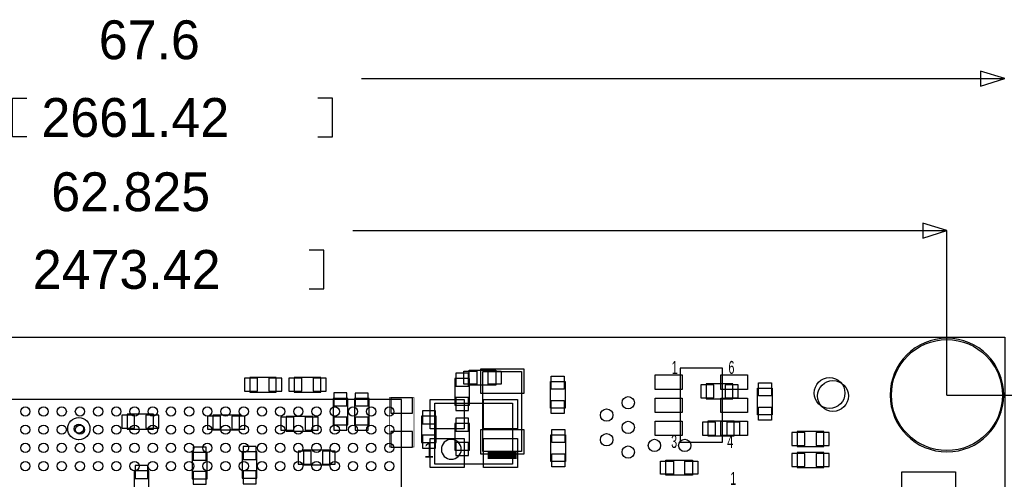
# Model space of a CAD drawing. Extents: x -7.9 to 90.7, y 0 to 54.5.
# Tile 8 of 9: x 27 to 67.6, y 32.7 to 51.7. Entities that reach past the tile are written whole.
import ezdxf

# ---------------------------------------------------------------- set-up
doc = ezdxf.new("R2010")
doc.units = 0
for name, color, linetype in [('BG_DIMENSION', 2, 'CONTINUOUS'), ('BG_OUTLINE', 80, 'CONTINUOUS'), ('PG_ASSEMBLY_BOTTOM', 191, 'CONTINUOUS'), ('PG_ASSEMBLY_TOP', 151, 'CONTINUOUS'), ('PIN_BOTTOM', 211, 'CONTINUOUS'), ('PIN_TOP', 150, 'CONTINUOUS')]:
    doc.layers.add(name, color=color, linetype=linetype)

msp = doc.modelspace()

# ---------------------------------------------------------------- linework, layer by layer
at = {"layer": 'BG_DIMENSION'}
for points in [[(66.60007, 48.93818), (67.600068, 49.2506), (66.60007, 49.56302), (66.60007, 48.93818)], [(41.09085, 49.2506), (67.600068, 49.2506)], [(27.305, 46.8503), (26.7081, 46.8503), (26.7081, 48.4505), (27.305, 48.4505)], [(39.2938, 46.8503), (39.8907, 46.8503), (39.8907, 48.4505), (39.2938, 48.4505)], [(64.21247, 42.67708), (65.212468, 42.9895), (64.21247, 43.30192), (64.21247, 42.67708)], [(40.73525, 42.9895), (65.212468, 42.9895)], [(65.212468, 36.212272), (65.212468, 42.9895)], [(38.9382, 40.5892), (39.5351, 40.5892), (39.5351, 42.1894), (38.9382, 42.1894)], [(65.212468, 36.212272), (82.0547, 36.212272)], [(65.212468, 36.212272), (73.5203, 36.212272)]]:
    msp.add_lwpolyline(points, dxfattribs=at)
at = {"layer": 'BG_OUTLINE'}
msp.add_lwpolyline([(67.600068, 0), (25.299924, 0), (25.299924, 3.75412, 0.414116), (24.800052, 4.253992, 0.414221), (24.299926, 3.75412), (24.299926, 0), (0, 0), (0, 17.999964, 0.41415), (1.999996, 19.99996, 0.414214), (0, 21.999956), (0, 38.599872), (67.600068, 38.599872), (67.600068, 21.999956, 1.000034), (67.600068, 17.999964)], format="xyb", close=True, dxfattribs=at)
at = {"layer": 'PG_ASSEMBLY_BOTTOM'}
for points in [[(36.4871, 36.331144), (37.5793, 36.331144), (37.5793, 36.940744), (36.4871, 36.940744), (36.4871, 36.331144)], [(39.4081, 36.940744), (38.3159, 36.940744), (38.3159, 36.331144), (39.4081, 36.331144), (39.4081, 36.940744)], [(45.5422, 35.8013), (45.5422, 36.8935), (44.9326, 36.8935), (44.9326, 35.8013), (45.5422, 35.8013)], [(56.388508, 36.668964), (55.296308, 36.668964), (55.296308, 36.059364), (56.388508, 36.059364), (56.388508, 36.668964)], [(40.526462, 34.985706), (40.526462, 36.077906), (39.916862, 36.077906), (39.916862, 34.985706), (40.526462, 34.985706)], [(41.405556, 34.983674), (41.405556, 36.075874), (40.795956, 36.075874), (40.795956, 34.983674), (41.405556, 34.983674)], [(32.521144, 35.42284), (31.428944, 35.42284), (31.428944, 34.81324), (32.521144, 34.81324), (32.521144, 35.42284)], [(34.966656, 34.775648), (36.058856, 34.775648), (36.058856, 35.385248), (34.966656, 35.385248), (34.966656, 34.775648)], [(37.989256, 34.724848), (39.081456, 34.724848), (39.081456, 35.334448), (37.989256, 35.334448), (37.989256, 34.724848)], [(44.1706, 34.2519), (44.1706, 35.3441), (43.561, 35.3441), (43.561, 34.2519), (44.1706, 34.2519)], [(44.9326, 35.0393), (44.9326, 33.9471), (45.5422, 33.9471), (45.5422, 35.0393), (44.9326, 35.0393)], [(55.3593, 34.527744), (56.4515, 34.527744), (56.4515, 35.137344), (55.3593, 35.137344), (55.3593, 34.527744)], [(60.1345, 34.705544), (59.0423, 34.705544), (59.0423, 34.095944), (60.1345, 34.095944), (60.1345, 34.705544)], [(34.725356, 32.756348), (34.725356, 33.848548), (34.115756, 33.848548), (34.115756, 32.756348), (34.725356, 32.756348)], [(36.782756, 32.781748), (36.782756, 33.873948), (36.173156, 33.873948), (36.173156, 32.781748), (36.782756, 32.781748)], [(39.7891, 33.943544), (38.6969, 33.943544), (38.6969, 33.333944), (39.7891, 33.333944), (39.7891, 33.943544)], [(60.1345, 33.841944), (59.0423, 33.841944), (59.0423, 33.232344), (60.1345, 33.232344), (60.1345, 33.841944)], [(31.718504, 33.089088), (31.718504, 31.996888), (32.328104, 31.996888), (32.328104, 33.089088), (31.718504, 33.089088)]]:
    msp.add_lwpolyline(points, dxfattribs=at)
msp.add_lwpolyline([(46.088554, 33.8836), (46.088554, 37.1856), (47.688754, 37.1856), (47.688754, 33.8836)], close=True, dxfattribs=at)
for points, const_width in [([(42.2402, 36.102544), (42.2402, 34.070544), (43.2562, 34.070544), (43.2562, 36.102544), (42.2402, 36.102544)], 0.0254), ([(47.48784, 33.73374), (46.289214, 33.73374)], 0.29972)]:
    msp.add_lwpolyline(points, dxfattribs=dict(at, const_width=const_width))
msp.add_lwpolyline([(29.442156, 34.369248, -1), (29.442156, 35.283648, -1), (29.442156, 34.369248), (29.416756, 34.369248)], format="xyb", dxfattribs=at)
at = {"layer": 'PG_ASSEMBLY_TOP'}
for points in [[(67.552824, 36.212272, 1), (62.872112, 36.212272, 1), (67.552824, 36.212272)], [(45.1993, 33.976056, 1), (44.380404, 33.976056, 1), (45.1993, 33.976056)]]:
    msp.add_lwpolyline(points, format="xyb", dxfattribs=at)
for points in [[(46.6217, 36.6268), (45.5295, 36.6268), (45.5295, 37.2364), (46.6217, 37.2364), (46.6217, 36.6268)], [(54.221126, 37.316664), (54.221126, 34.266632), (55.971186, 34.266632), (55.971186, 37.316664), (54.221126, 37.316664)], [(48.873156, 35.677348), (48.873156, 36.769548), (49.482756, 36.769548), (49.482756, 35.677348), (48.873156, 35.677348)], [(57.407556, 35.397948), (57.407556, 36.490148), (58.017156, 36.490148), (58.017156, 35.397948), (57.407556, 35.397948)], [(42.737532, 36.036504), (23.737316, 36.036504), (23.737316, 17.036034), (42.737532, 17.036288), (42.737532, 36.036504)], [(23.73757, 17.036542), (42.737532, 17.036542), (42.737532, 36.036504), (23.73757, 36.036504), (23.73757, 17.036542)], [(44.116752, 35.881056), (47.317152, 35.881056), (47.317152, 33.366456), (44.116752, 33.366456), (44.116752, 35.881056)], [(48.891444, 33.47974), (48.891444, 34.57194), (49.501044, 34.57194), (49.501044, 33.47974), (48.891444, 33.47974)], [(53.6321, 33.528), (54.7243, 33.528), (54.7243, 32.9184), (53.6321, 32.9184), (53.6321, 33.528)]]:
    msp.add_lwpolyline(points, dxfattribs=at)
at = {"layer": 'PIN_BOTTOM'}
for points in [[(44.9707, 36.580826), (45.5041, 36.580826), (45.5041, 37.114226), (44.9707, 37.114226)], [(45.9867, 36.28898), (47.7901, 36.28898), (47.7901, 37.27958), (45.9867, 37.27958)], [(36.266374, 36.902644), (36.266374, 36.369244), (36.799774, 36.369244), (36.799774, 36.902644)], [(37.266626, 36.902644), (37.266626, 36.369244), (37.800026, 36.369244), (37.800026, 36.902644)], [(38.628574, 36.369244), (38.628574, 36.902644), (38.095174, 36.902644), (38.095174, 36.369244)], [(39.628826, 36.369244), (39.628826, 36.902644), (39.095426, 36.902644), (39.095426, 36.369244)], [(55.608982, 36.097464), (55.608982, 36.630864), (55.075582, 36.630864), (55.075582, 36.097464)], [(56.609234, 36.097464), (56.609234, 36.630864), (56.075834, 36.630864), (56.075834, 36.097464)], [(39.954962, 35.765232), (40.488362, 35.765232), (40.488362, 36.298632), (39.954962, 36.298632)], [(40.834056, 35.7632), (41.367456, 35.7632), (41.367456, 36.2966), (40.834056, 36.2966)], [(44.9707, 35.580574), (45.5041, 35.580574), (45.5041, 36.113974), (44.9707, 36.113974)], [(42.303446, 35.467544), (43.192446, 35.467544), (43.192446, 36.102544), (42.303446, 36.102544)], [(31.741618, 34.85134), (31.741618, 35.38474), (31.208218, 35.38474), (31.208218, 34.85134)], [(32.74187, 34.85134), (32.74187, 35.38474), (32.20847, 35.38474), (32.20847, 34.85134)], [(34.74593, 35.347148), (34.74593, 34.813748), (35.27933, 34.813748), (35.27933, 35.347148)], [(35.746182, 35.347148), (35.746182, 34.813748), (36.279582, 34.813748), (36.279582, 35.347148)], [(39.954962, 34.76498), (40.488362, 34.76498), (40.488362, 35.29838), (39.954962, 35.29838)], [(43.5991, 35.031426), (44.1325, 35.031426), (44.1325, 35.564826), (43.5991, 35.564826)], [(37.76853, 35.296348), (37.76853, 34.762948), (38.30193, 34.762948), (38.30193, 35.296348)], [(38.768782, 35.296348), (38.768782, 34.762948), (39.302182, 34.762948), (39.302182, 35.296348)], [(40.834056, 34.762948), (41.367456, 34.762948), (41.367456, 35.296348), (40.834056, 35.296348)], [(45.5041, 35.260026), (44.9707, 35.260026), (44.9707, 34.726626), (45.5041, 34.726626)], [(55.138574, 35.099244), (55.138574, 34.565844), (55.671974, 34.565844), (55.671974, 35.099244)], [(56.138826, 35.099244), (56.138826, 34.565844), (56.672226, 34.565844), (56.672226, 35.099244)], [(42.303446, 34.070544), (43.192446, 34.070544), (43.192446, 34.705544), (42.303446, 34.705544)], [(43.5991, 34.031174), (44.1325, 34.031174), (44.1325, 34.564574), (43.5991, 34.564574)], [(45.9867, 33.78962), (47.7901, 33.78962), (47.7901, 34.78022), (45.9867, 34.78022)], [(59.354974, 34.134044), (59.354974, 34.667444), (58.821574, 34.667444), (58.821574, 34.134044)], [(60.355226, 34.134044), (60.355226, 34.667444), (59.821826, 34.667444), (59.821826, 34.134044)], [(36.211256, 33.561274), (36.744656, 33.561274), (36.744656, 34.094674), (36.211256, 34.094674)], [(45.5041, 34.259774), (44.9707, 34.259774), (44.9707, 33.726374), (45.5041, 33.726374)], [(34.153856, 33.535874), (34.687256, 33.535874), (34.687256, 34.069274), (34.153856, 34.069274)], [(39.009574, 33.372044), (39.009574, 33.905444), (38.476174, 33.905444), (38.476174, 33.372044)], [(40.009826, 33.372044), (40.009826, 33.905444), (39.476426, 33.905444), (39.476426, 33.372044)], [(59.354974, 33.270444), (59.354974, 33.803844), (58.821574, 33.803844), (58.821574, 33.270444)], [(60.355226, 33.270444), (60.355226, 33.803844), (59.821826, 33.803844), (59.821826, 33.270444)], [(32.290004, 33.309814), (31.756604, 33.309814), (31.756604, 32.776414), (32.290004, 32.776414)], [(34.153856, 32.535622), (34.687256, 32.535622), (34.687256, 33.069022), (34.153856, 33.069022)], [(36.211256, 32.561022), (36.744656, 32.561022), (36.744656, 33.094422), (36.211256, 33.094422)]]:
    msp.add_lwpolyline(points, close=True, dxfattribs=at)
for centre, radius in [((65.212468, 36.212272), 2.286), ((60.516516, 36.175188), 0.635), ((29.442156, 34.826448), 0.1905), ((53.1622, 34.1376), 0.254), ((54.4068, 34.1376), 0.254)]:
    msp.add_circle(centre, radius, dxfattribs=at)
at = {"layer": 'PIN_TOP'}
for points in [[(45.842174, 37.1983), (45.842174, 36.6649), (45.308774, 36.6649), (45.308774, 37.1983)], [(46.842426, 37.1983), (46.842426, 36.6649), (46.309026, 36.6649), (46.309026, 37.1983)], [(49.444656, 36.456874), (48.911256, 36.456874), (48.911256, 36.990274), (49.444656, 36.990274)], [(53.196109, 37.041582), (54.296183, 37.041582), (54.296183, 36.441634), (53.196109, 36.441634)], [(55.896129, 37.041582), (56.996203, 37.041582), (56.996203, 36.441634), (55.896129, 36.441634)], [(57.979056, 36.177474), (57.445656, 36.177474), (57.445656, 36.710874), (57.979056, 36.710874)], [(43.916854, 34.823908), (43.916854, 36.023804), (45.316902, 36.023804), (45.316902, 34.823908)], [(46.117002, 34.823908), (46.117002, 36.023804), (47.51705, 36.023804), (47.51705, 34.823908)], [(49.444656, 35.456622), (48.911256, 35.456622), (48.911256, 35.990022), (49.444656, 35.990022)], [(53.196109, 36.091622), (54.296183, 36.091622), (54.296183, 35.491674), (53.196109, 35.491674)], [(55.896129, 36.091622), (56.996203, 36.091622), (56.996203, 35.491674), (55.896129, 35.491674)], [(57.979056, 35.177222), (57.445656, 35.177222), (57.445656, 35.710622), (57.979056, 35.710622)], [(53.196109, 35.141662), (54.296183, 35.141662), (54.296183, 34.541714), (53.196109, 34.541714)], [(55.896129, 35.141662), (56.996203, 35.141662), (56.996203, 34.541714), (55.896129, 34.541714)], [(49.462944, 34.259266), (48.929544, 34.259266), (48.929544, 34.792666), (49.462944, 34.792666)], [(43.916854, 33.223708), (43.916854, 34.423604), (45.316902, 34.423604), (45.316902, 33.223708)], [(46.117002, 33.223708), (46.117002, 34.423604), (47.51705, 34.423604), (47.51705, 33.223708)], [(49.462944, 33.259014), (48.929544, 33.259014), (48.929544, 33.792414), (49.462944, 33.792414)], [(53.411374, 32.9565), (53.411374, 33.4899), (53.944774, 33.4899), (53.944774, 32.9565)], [(54.411626, 32.9565), (54.411626, 33.4899), (54.945026, 33.4899), (54.945026, 32.9565)], [(63.3603, 33.047178), (65.5701, 33.047178), (65.5701, 31.980378), (63.3603, 31.980378)]]:
    msp.add_lwpolyline(points, close=True, dxfattribs=at)
for centre, radius in [((65.212468, 36.212272), 2.286), ((60.3758, 36.2966), 0.635), ((52.08016, 35.896804), 0.254), ((27.23769, 35.536378), 0.1905), ((27.987752, 35.536378), 0.1905), ((28.73756, 35.536378), 0.1905), ((29.487622, 35.536378), 0.1905), ((30.237684, 35.536378), 0.1905), ((30.987746, 35.536378), 0.1905), ((31.737554, 35.536378), 0.1905), ((32.487616, 35.536378), 0.1905), ((33.237678, 35.536378), 0.1905), ((33.98774, 35.536378), 0.1905), ((34.737802, 35.536378), 0.1905), ((35.48761, 35.536378), 0.1905), ((36.237672, 35.536378), 0.1905), ((36.987734, 35.536378), 0.1905), ((37.737796, 35.536378), 0.1905), ((38.487604, 35.536378), 0.1905), ((39.237666, 35.536378), 0.1905), ((39.987728, 35.536378), 0.1905), ((40.73779, 35.536378), 0.1905), ((41.487598, 35.536378), 0.1905), ((42.23766, 35.536378), 0.1905), ((51.19116, 35.388804), 0.254), ((27.23769, 34.786316), 0.1905), ((27.987752, 34.786316), 0.1905), ((28.73756, 34.786316), 0.1905), ((29.487622, 34.786316), 0.1905), ((30.237684, 34.786316), 0.1905), ((30.987746, 34.786316), 0.1905), ((31.737554, 34.786316), 0.1905), ((32.487616, 34.786316), 0.1905), ((33.237678, 34.786316), 0.1905), ((33.98774, 34.786316), 0.1905), ((34.737802, 34.786316), 0.1905), ((35.48761, 34.786316), 0.1905), ((36.237672, 34.786316), 0.1905), ((36.987734, 34.786316), 0.1905), ((37.737796, 34.786316), 0.1905), ((38.487604, 34.786316), 0.1905), ((39.237666, 34.786316), 0.1905), ((39.987728, 34.786316), 0.1905), ((40.73779, 34.786316), 0.1905), ((41.487598, 34.786316), 0.1905), ((42.23766, 34.786316), 0.1905), ((52.08016, 34.880804), 0.254), ((51.19116, 34.372804), 0.254), ((27.23769, 34.036508), 0.1905), ((27.987752, 34.036508), 0.1905), ((28.73756, 34.036508), 0.1905), ((29.487622, 34.036508), 0.1905), ((30.237684, 34.036508), 0.1905), ((30.987746, 34.036508), 0.1905), ((31.737554, 34.036508), 0.1905), ((32.487616, 34.036508), 0.1905), ((33.237678, 34.036508), 0.1905), ((33.98774, 34.036508), 0.1905), ((34.737802, 34.036508), 0.1905), ((35.48761, 34.036508), 0.1905), ((36.237672, 34.036508), 0.1905), ((36.987734, 34.036508), 0.1905), ((37.737796, 34.036508), 0.1905), ((38.487604, 34.036508), 0.1905), ((39.237666, 34.036508), 0.1905), ((39.987728, 34.036508), 0.1905), ((40.73779, 34.036508), 0.1905), ((41.487598, 34.036508), 0.1905), ((42.23766, 34.036508), 0.1905), ((52.08016, 33.864804), 0.254), ((27.23769, 33.286446), 0.1905), ((27.987752, 33.286446), 0.1905), ((28.73756, 33.286446), 0.1905), ((29.487622, 33.286446), 0.1905), ((30.237684, 33.286446), 0.1905), ((30.987746, 33.286446), 0.1905), ((31.737554, 33.286446), 0.1905), ((32.487616, 33.286446), 0.1905), ((33.237678, 33.286446), 0.1905), ((33.98774, 33.286446), 0.1905), ((34.737802, 33.286446), 0.1905), ((35.48761, 33.286446), 0.1905), ((36.237672, 33.286446), 0.1905), ((36.987734, 33.286446), 0.1905), ((37.737796, 33.286446), 0.1905), ((38.487604, 33.286446), 0.1905), ((39.237666, 33.286446), 0.1905), ((39.987728, 33.286446), 0.1905), ((40.73779, 33.286446), 0.1905), ((41.487598, 33.286446), 0.1905), ((42.23766, 33.286446), 0.1905)]:
    msp.add_circle(centre, radius, dxfattribs=at)

# ---------------------------------------------------------------- texts
at = {"layer": 'BG_DIMENSION'}
for s, p in [('67.6', (30.2641, 50.0507)), ('2661.42', (27.9019, 46.8503)), ('62.825', (28.3083, 43.7896)), ('2473.42', (27.5463, 40.5892))]:
    msp.add_text(s, height=1.6002, dxfattribs=at).set_placement(p)
at = {"layer": 'PG_ASSEMBLY_TOP'}
for s, height, width, p in [('1', 0.5334, 0.619048, (53.8734, 37.084)), ('6', 0.5334, 0.619048, (56.2102, 37.084)), ('3', 0.5334, 0.619048, (53.848, 34.036)), ('4', 0.5334, 0.619048, (56.1594, 34.036)), ('1', 0.635, 0.88, (43.6626, 33.6296)), ('1', 0.5334, 0.619048, (56.2864, 32.512))]:
    msp.add_text(s, height=height, dxfattribs=dict(at, width=width)).set_placement(p)

doc.saveas('drawing.dxf')
